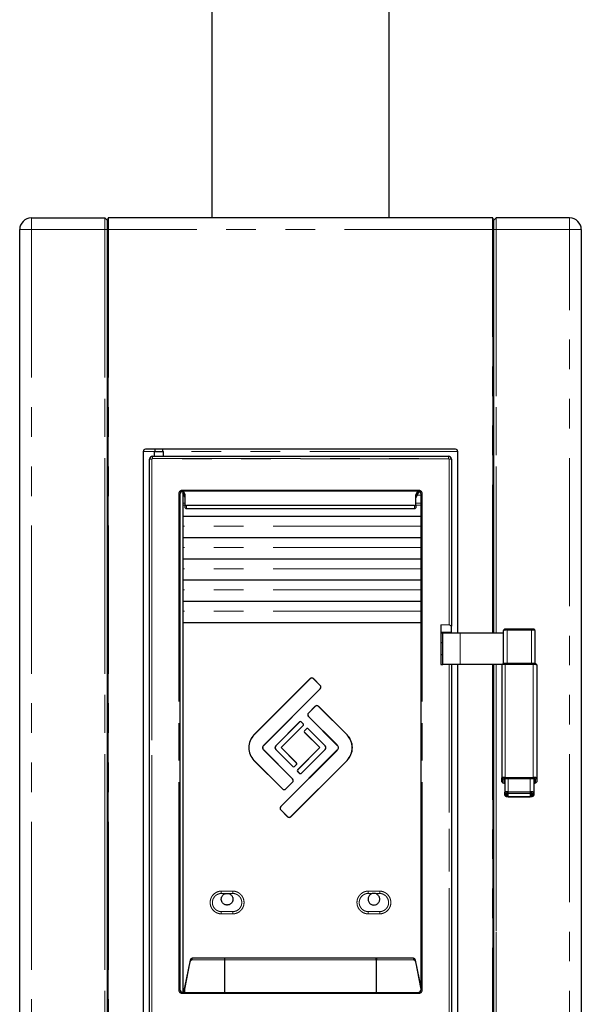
# Model space of a CAD drawing. Header units: millimetres. Extents: x 108 to 359, y 103 to 231.
# Tile 3 of 9: x 176 to 200, y 125 to 167. Entities that reach past the tile are written whole.
import ezdxf

# ---------------------------------------------------------------- set-up
doc = ezdxf.new("R2010")
doc.units = ezdxf.units.MM
doc.linetypes.add('PHANTOM', pattern=[12.7, 6.35, -1.27, 1.27, -1.27, 1.27, -1.27])

msp = doc.modelspace()

# ---------------------------------------------------------------- linework, layer by layer
at = {"color": 7, "linetype": 'Continuous', "lineweight": 25}
for p, q in [((184.585, 231.376), (184.585, 158.826)), ((192.185, 158.826), (192.185, 231.376)), ((176.835, 158.826), (179.983, 158.826)), ((179.986, 158.825), (180.085, 158.726)), ((180.135, 158.326), (180.135, 158.821)), ((196.63, 158.826), (180.14, 158.826)), ((196.635, 158.821), (196.635, 158.326)), ((196.783, 158.825), (196.685, 158.726)), ((199.935, 158.826), (196.787, 158.826)), ((180.085, 158.726), (180.085, 158.326)), ((196.685, 158.326), (196.685, 158.726)), ((176.335, 104.076), (176.335, 158.326)), ((180.135, 158.376), (180.085, 158.376)), ((180.085, 158.326), (180.085, 104.076)), ((180.135, 121.161), (180.135, 158.326)), ((196.635, 158.376), (196.685, 158.376)), ((196.635, 158.326), (196.635, 141.026)), ((196.685, 141.026), (196.685, 158.326)), ((200.435, 158.326), (200.435, 104.076)), ((181.635, 148.801), (181.635, 123.401)), ((195.035, 148.901), (181.735, 148.901)), ((182.122, 148.801), (182.11, 148.789)), ((182.11, 148.789), (182.11, 148.601)), ((182.31, 148.789), (182.11, 148.789)), ((182.122, 148.801), (182.31, 148.801)), ((182.14, 148.901), (182.14, 148.801)), ((182.31, 148.801), (182.497, 148.801)), ((182.51, 148.789), (182.31, 148.789)), ((182.48, 148.801), (182.48, 148.901)), ((182.51, 148.789), (182.497, 148.801)), ((182.51, 148.601), (182.51, 148.789)), ((195.135, 141.026), (195.135, 148.801)), ((181.91, 123.726), (181.91, 148.476)), ((182.035, 148.601), (194.735, 148.601)), ((194.86, 148.476), (194.86, 141.314)), ((193.435, 147.101), (183.335, 147.101)), ((183.335, 147.101), (183.335, 125.601)), ((183.442, 146.815), (183.335, 147.04)), ((183.442, 146.943), (183.367, 147.101)), ((193.403, 147.101), (193.328, 146.943)), ((193.463, 147.098), (193.328, 146.815)), ((183.21, 146.976), (183.21, 125.726)), ((183.442, 146.522), (183.442, 146.943)), ((193.328, 146.522), (193.328, 146.943)), ((193.56, 125.726), (193.56, 146.976)), ((183.442, 146.394), (183.442, 146.522)), ((193.278, 146.484), (183.492, 146.484)), ((183.492, 146.355), (193.278, 146.355)), ((193.328, 146.522), (193.328, 146.394)), ((183.335, 146.027), (193.56, 146.027)), ((183.335, 145.117), (193.56, 145.117)), ((183.335, 144.207), (193.56, 144.207)), ((183.335, 143.296), (193.56, 143.296)), ((183.335, 142.386), (193.56, 142.386)), ((183.335, 141.476), (193.56, 141.476)), ((194.409, 141.371), (194.405, 141.376)), ((194.41, 141.37), (194.41, 139.676)), ((194.761, 141.372), (194.758, 141.376)), ((194.858, 141.316), (194.762, 141.371)), ((194.86, 141.06), (194.86, 141.314)), ((197.097, 139.71), (197.097, 141.128)), ((198.297, 141.192), (197.247, 141.192)), ((198.447, 141.128), (198.447, 139.71)), ((194.41, 141.026), (194.487, 141.026)), ((194.482, 141.021), (194.482, 139.681)), ((194.487, 141.026), (195.232, 141.026)), ((194.86, 141.026), (194.86, 141.06)), ((195.232, 141.026), (197.092, 141.026)), ((194.482, 140.601), (194.41, 140.601)), ((194.41, 140.101), (194.482, 140.101)), ((194.41, 139.676), (194.405, 139.671)), ((194.41, 139.676), (194.487, 139.676)), ((195.232, 139.676), (194.487, 139.676)), ((194.758, 139.671), (194.761, 139.675)), ((194.86, 139.676), (194.86, 123.726)), ((195.135, 123.401), (195.135, 139.676)), ((197.045, 139.676), (195.232, 139.676)), ((196.635, 139.676), (196.635, 121.161)), ((196.685, 104.076), (196.685, 139.676)), ((197.022, 139.651), (197.022, 134.802)), ((197.072, 139.703), (197.025, 139.657)), ((198.372, 139.716), (197.172, 139.716)), ((197.172, 139.715), (197.172, 139.716)), ((198.372, 139.715), (198.372, 139.716)), ((198.519, 139.657), (198.473, 139.703)), ((198.522, 139.651), (198.522, 134.802)), ((188.802, 139.063), (186.388, 136.649)), ((188.804, 139.06), (186.391, 136.646)), ((189.233, 138.769), (188.941, 139.06)), ((189.235, 138.771), (188.943, 139.063)), ((186.819, 136.218), (189.233, 138.632)), ((186.821, 136.216), (189.235, 138.63)), ((189.016, 137.875), (188.725, 137.583)), ((189.019, 137.872), (188.727, 137.581)), ((190.381, 136.646), (189.155, 137.872)), ((190.384, 136.649), (189.158, 137.875)), ((188.725, 137.442), (189.951, 136.216)), ((188.727, 137.444), (189.953, 136.218)), ((188.348, 137.206), (187.322, 136.18)), ((188.35, 137.204), (187.324, 136.177)), ((187.55, 136.102), (188.501, 137.053)), ((187.555, 136.102), (188.503, 137.051)), ((188.501, 137.119), (188.416, 137.204)), ((188.503, 137.121), (188.418, 137.206)), ((188.639, 136.915), (188.554, 136.83)), ((188.642, 136.912), (188.557, 136.827)), ((189.442, 136.177), (188.707, 136.912)), ((189.444, 136.18), (188.71, 136.915)), ((188.554, 136.759), (189.211, 136.102)), ((188.557, 136.762), (189.216, 136.102)), ((187.322, 136.024), (188.056, 135.289)), ((187.324, 136.027), (188.059, 135.291)), ((188.209, 135.442), (187.55, 136.102)), ((187.55, 136.102), (187.555, 136.102)), ((188.212, 135.445), (187.555, 136.102)), ((189.211, 136.102), (188.263, 135.153)), ((189.216, 136.102), (188.265, 135.151)), ((188.416, 135), (189.442, 136.026)), ((188.418, 134.998), (189.444, 136.024)), ((189.216, 136.102), (189.211, 136.102)), ((188.045, 134.759), (186.819, 135.985)), ((188.047, 134.762), (186.821, 135.988)), ((189.95, 135.988), (187.536, 133.574)), ((189.953, 135.985), (187.539, 133.571)), ((186.388, 135.555), (187.614, 134.329)), ((186.391, 135.557), (187.616, 134.331)), ((187.967, 133.143), (190.381, 135.557)), ((187.969, 133.141), (190.383, 135.555)), ((188.124, 135.291), (188.209, 135.376)), ((188.127, 135.289), (188.212, 135.374)), ((188.263, 135.082), (188.348, 134.998)), ((188.265, 135.085), (188.35, 135)), ((197.022, 134.635), (197.022, 134.802)), ((197.122, 134.751), (197.122, 134.584)), ((197.147, 134.757), (197.147, 134.191)), ((198.372, 134.758), (197.172, 134.758)), ((198.397, 134.757), (198.397, 134.191)), ((198.422, 134.584), (198.422, 134.751)), ((198.522, 134.802), (198.522, 134.635)), ((187.753, 134.331), (188.045, 134.623)), ((187.755, 134.329), (188.047, 134.621)), ((197.024, 134.632), (197.025, 134.629)), ((197.025, 134.629), (197.072, 134.583)), ((197.072, 134.583), (197.071, 134.585)), ((198.473, 134.583), (198.519, 134.629)), ((198.474, 134.585), (198.473, 134.583)), ((198.519, 134.629), (198.521, 134.632)), ((197.147, 134.059), (197.147, 134.191)), ((197.149, 134.055), (197.15, 134.052)), ((197.15, 134.052), (197.197, 134.007)), ((197.197, 134.007), (197.196, 134.009)), ((197.247, 134.144), (197.247, 134.012)), ((197.297, 134.147), (198.247, 134.147)), ((197.297, 134.147), (197.297, 134.147)), ((197.297, 133.993), (198.247, 133.993)), ((198.247, 134.147), (198.247, 134.147)), ((198.297, 134.012), (198.297, 134.144)), ((198.348, 134.007), (198.394, 134.052)), ((198.349, 134.009), (198.348, 134.007)), ((198.394, 134.052), (198.396, 134.055)), ((198.397, 134.191), (198.397, 134.059)), ((187.536, 133.432), (187.828, 133.141)), ((187.539, 133.435), (187.831, 133.143)), ((183.645, 126.99), (183.412, 125.807)), ((183.645, 126.99), (183.645, 126.99)), ((185.125, 127.067), (183.743, 127.067)), ((183.743, 127.067), (183.743, 127.067)), ((185.125, 127.067), (185.125, 127.002)), ((185.125, 127.002), (185.125, 125.601)), ((191.635, 127.067), (185.135, 127.067)), ((185.135, 127.002), (185.135, 127.067)), ((185.135, 125.601), (185.135, 127.002)), ((191.635, 127.002), (191.635, 127.067)), ((191.635, 127.002), (191.635, 125.601)), ((193.227, 127.067), (191.645, 127.067)), ((191.645, 127.067), (191.645, 127.002)), ((191.645, 125.601), (191.645, 127.002)), ((193.227, 127.067), (193.227, 127.067)), ((193.558, 125.807), (193.325, 126.99)), ((193.325, 126.99), (193.325, 126.99)), ((183.335, 125.601), (193.435, 125.601)), ((183.41, 125.724), (183.41, 125.789)), ((183.41, 125.601), (183.41, 125.724)), ((183.411, 125.806), (183.412, 125.807)), ((193.558, 125.807), (193.558, 125.806))]:
    msp.add_line(p, q, dxfattribs=at)
at = {"color": 8, "linetype": 'PHANTOM', "lineweight": 18}
for p, q in [((176.835, 158.826), (176.835, 158.326)), ((179.983, 158.326), (179.983, 158.826)), ((179.986, 158.825), (179.986, 158.326)), ((180.14, 158.826), (180.14, 158.326)), ((196.63, 158.326), (196.63, 158.826)), ((196.783, 158.326), (196.783, 158.825)), ((196.787, 158.826), (196.787, 158.326)), ((199.935, 158.326), (199.935, 158.826)), ((176.335, 158.326), (176.835, 158.326)), ((176.835, 158.326), (179.983, 158.326)), ((176.835, 158.326), (176.835, 104.076)), ((179.983, 158.326), (179.986, 158.326)), ((179.983, 104.076), (179.983, 158.326)), ((179.986, 158.326), (179.986, 104.076)), ((179.986, 158.326), (180.085, 158.326)), ((180.135, 158.226), (180.085, 158.226)), ((180.14, 158.326), (180.135, 158.326)), ((180.14, 158.326), (180.14, 121.166)), ((196.63, 158.326), (180.14, 158.326)), ((196.635, 158.326), (196.63, 158.326)), ((196.63, 141.026), (196.63, 158.326)), ((196.635, 158.226), (196.685, 158.226)), ((196.783, 158.326), (196.685, 158.326)), ((196.783, 158.326), (196.787, 158.326)), ((196.783, 141.026), (196.783, 158.326)), ((199.935, 158.326), (196.787, 158.326)), ((196.787, 158.326), (196.787, 141.026)), ((199.935, 158.326), (200.435, 158.326)), ((199.935, 104.076), (199.935, 158.326)), ((182.122, 148.801), (181.635, 148.801)), ((195.135, 148.801), (182.497, 148.801)), ((181.911, 148.476), (181.91, 148.476)), ((181.911, 148.476), (181.911, 123.726)), ((182.008, 148.476), (181.911, 148.476)), ((182.012, 148.476), (182.008, 148.476)), ((182.008, 123.726), (182.008, 148.476)), ((182.012, 148.476), (182.012, 123.726)), ((182.035, 148.6), (182.035, 148.601)), ((182.035, 148.503), (182.035, 148.6)), ((194.735, 148.6), (182.035, 148.6)), ((182.035, 148.503), (194.735, 148.503)), ((182.035, 148.503), (182.035, 148.499)), ((194.735, 148.499), (182.035, 148.499)), ((194.735, 148.6), (194.735, 148.601)), ((194.735, 148.503), (194.735, 148.6)), ((194.735, 148.503), (194.735, 148.499)), ((194.758, 141.376), (194.758, 148.476)), ((194.761, 148.476), (194.758, 148.476)), ((194.761, 148.476), (194.761, 141.372)), ((194.761, 148.476), (194.858, 148.476)), ((194.858, 141.316), (194.858, 148.476)), ((194.858, 148.476), (194.86, 148.476)), ((183.335, 147.153), (193.435, 147.153)), ((183.335, 147.15), (183.335, 147.153)), ((193.435, 147.15), (183.335, 147.15)), ((183.335, 147.15), (183.335, 147.101)), ((193.435, 147.15), (193.435, 147.153)), ((193.435, 147.15), (193.435, 147.101)), ((183.158, 125.726), (183.158, 146.976)), ((183.158, 146.976), (183.161, 146.976)), ((183.161, 146.976), (183.161, 125.726)), ((183.161, 146.976), (183.21, 146.976)), ((183.335, 146.939), (183.383, 146.939)), ((183.442, 146.596), (183.335, 146.596)), ((193.56, 146.596), (193.328, 146.596)), ((193.387, 146.939), (193.56, 146.939)), ((193.56, 146.976), (193.608, 146.976)), ((193.608, 146.976), (193.612, 146.976)), ((193.608, 125.726), (193.608, 146.976)), ((193.612, 146.976), (193.612, 125.726)), ((183.442, 146.511), (183.335, 146.511)), ((183.492, 146.484), (183.492, 146.355)), ((193.278, 146.355), (193.278, 146.484)), ((193.56, 146.511), (193.328, 146.511)), ((193.56, 145.601), (183.335, 145.601)), ((193.56, 144.69), (183.335, 144.69)), ((193.56, 143.78), (183.335, 143.78)), ((193.56, 142.869), (183.335, 142.869)), ((193.56, 141.959), (183.335, 141.959)), ((194.405, 139.671), (194.405, 141.376)), ((194.405, 141.376), (194.758, 141.376)), ((194.762, 141.371), (194.409, 141.371)), ((197.247, 141.149), (197.247, 141.192)), ((197.247, 141.149), (197.247, 139.716)), ((198.297, 141.149), (197.247, 141.149)), ((198.297, 141.149), (198.297, 141.192)), ((198.297, 139.716), (198.297, 141.149)), ((194.41, 141.06), (194.86, 141.06)), ((195.232, 141.021), (194.482, 141.021)), ((195.232, 141.026), (195.232, 141.021)), ((195.232, 139.681), (195.232, 141.021)), ((197.092, 141.021), (195.232, 141.021)), ((197.092, 141.026), (197.092, 141.021)), ((197.092, 141.021), (197.097, 141.021)), ((197.092, 139.709), (197.092, 141.021)), ((194.758, 139.671), (194.405, 139.671)), ((194.482, 139.681), (195.232, 139.681)), ((194.758, 123.726), (194.758, 139.671)), ((194.761, 139.675), (194.761, 123.726)), ((194.858, 123.726), (194.858, 139.676)), ((195.232, 139.681), (195.232, 139.676)), ((195.232, 139.681), (197.05, 139.681)), ((196.63, 121.166), (196.63, 139.676)), ((196.783, 104.076), (196.783, 139.676)), ((196.787, 139.676), (196.787, 104.076)), ((197.172, 139.675), (197.172, 139.715)), ((198.372, 139.715), (197.172, 139.715)), ((197.172, 139.675), (198.372, 139.675)), ((197.172, 139.675), (197.172, 139.672)), ((198.372, 139.672), (197.172, 139.672)), ((197.172, 139.672), (197.172, 134.823)), ((198.372, 139.675), (198.372, 139.715)), ((198.372, 139.675), (198.372, 139.672)), ((198.372, 139.672), (198.372, 134.823)), ((188.804, 139.06), (188.802, 139.063)), ((188.941, 139.06), (188.943, 139.063)), ((189.233, 138.769), (189.235, 138.771)), ((189.233, 138.632), (189.235, 138.63)), ((189.019, 137.872), (189.016, 137.875)), ((189.155, 137.872), (189.158, 137.875)), ((188.727, 137.581), (188.725, 137.583)), ((188.727, 137.444), (188.725, 137.442)), ((188.35, 137.204), (188.348, 137.206)), ((188.416, 137.204), (188.418, 137.206)), ((188.501, 137.119), (188.503, 137.121)), ((188.501, 137.053), (188.503, 137.051)), ((188.642, 136.912), (188.639, 136.915)), ((188.707, 136.912), (188.71, 136.915)), ((186.391, 136.646), (186.388, 136.649)), ((188.557, 136.827), (188.554, 136.83)), ((188.557, 136.762), (188.554, 136.759)), ((190.381, 136.646), (190.384, 136.649)), ((186.165, 136.102), (186.162, 136.102)), ((186.77, 136.102), (186.774, 136.102)), ((186.819, 136.218), (186.821, 136.216)), ((187.324, 136.177), (187.322, 136.18)), ((187.324, 136.027), (187.322, 136.024)), ((189.442, 136.177), (189.444, 136.18)), ((189.442, 136.026), (189.444, 136.024)), ((189.953, 136.218), (189.951, 136.216)), ((190.001, 136.102), (189.998, 136.102)), ((190.607, 136.102), (190.61, 136.102)), ((186.819, 135.985), (186.821, 135.988)), ((189.953, 135.985), (189.95, 135.988)), ((186.391, 135.557), (186.388, 135.555)), ((188.059, 135.291), (188.056, 135.289)), ((188.124, 135.291), (188.127, 135.289)), ((188.209, 135.442), (188.212, 135.445)), ((188.209, 135.376), (188.212, 135.374)), ((190.381, 135.557), (190.383, 135.555)), ((188.045, 134.759), (188.047, 134.762)), ((188.265, 135.151), (188.263, 135.153)), ((188.265, 135.085), (188.263, 135.082)), ((188.35, 135), (188.348, 134.998)), ((188.416, 135), (188.418, 134.998)), ((197.071, 134.752), (197.024, 134.799)), ((197.024, 134.799), (197.024, 134.632)), ((197.071, 134.585), (197.071, 134.752)), ((197.074, 134.751), (197.074, 134.584)), ((197.172, 134.82), (197.172, 134.823)), ((197.172, 134.823), (198.372, 134.823)), ((198.372, 134.82), (197.172, 134.82)), ((197.172, 134.766), (197.172, 134.82)), ((197.172, 134.766), (198.372, 134.766)), ((197.172, 134.766), (197.172, 134.765)), ((198.372, 134.765), (197.172, 134.765)), ((197.297, 134.758), (197.297, 134.212)), ((198.247, 134.758), (198.247, 134.212)), ((198.372, 134.82), (198.372, 134.823)), ((198.372, 134.766), (198.372, 134.82)), ((198.372, 134.766), (198.372, 134.765)), ((198.47, 134.584), (198.47, 134.751)), ((198.474, 134.752), (198.521, 134.799)), ((198.474, 134.752), (198.474, 134.585)), ((198.521, 134.632), (198.521, 134.799)), ((187.616, 134.331), (187.614, 134.329)), ((187.753, 134.331), (187.755, 134.329)), ((188.045, 134.623), (188.047, 134.621)), ((197.071, 134.585), (197.024, 134.632)), ((198.474, 134.585), (198.521, 134.632)), ((197.196, 134.141), (197.149, 134.187)), ((197.149, 134.187), (197.149, 134.055)), ((197.196, 134.009), (197.149, 134.055)), ((197.196, 134.009), (197.196, 134.141)), ((197.199, 134.139), (197.199, 134.007)), ((197.242, 134.007), (197.242, 134.139)), ((197.297, 134.208), (197.297, 134.212)), ((197.297, 134.212), (198.247, 134.212)), ((198.247, 134.208), (197.297, 134.208)), ((197.297, 134.155), (197.297, 134.208)), ((197.297, 134.155), (198.247, 134.155)), ((197.297, 134.155), (197.297, 134.153)), ((198.247, 134.153), (197.297, 134.153)), ((197.297, 134.147), (198.247, 134.147)), ((197.297, 134.147), (197.297, 134.005)), ((197.297, 133.999), (197.297, 134.005)), ((197.297, 134.005), (198.247, 134.005)), ((198.247, 133.999), (197.297, 133.999)), ((197.297, 133.994), (198.247, 133.994)), ((197.297, 133.994), (197.297, 133.993)), ((198.247, 134.208), (198.247, 134.212)), ((198.247, 134.208), (198.247, 134.155)), ((198.247, 134.155), (198.247, 134.153)), ((198.247, 134.147), (198.247, 134.005)), ((198.247, 133.999), (198.247, 134.005)), ((198.247, 133.994), (198.247, 133.993)), ((198.302, 134.139), (198.302, 134.007)), ((198.345, 134.007), (198.345, 134.139)), ((198.396, 134.187), (198.349, 134.141)), ((198.349, 134.141), (198.349, 134.009)), ((198.396, 134.055), (198.349, 134.009)), ((198.396, 134.055), (198.396, 134.187)), ((187.539, 133.571), (187.536, 133.574)), ((187.539, 133.435), (187.536, 133.432)), ((187.831, 133.143), (187.828, 133.141)), ((187.967, 133.143), (187.969, 133.141)), ((184.985, 129.849), (184.981, 129.949)), ((185.485, 129.849), (185.488, 129.949)), ((191.285, 129.949), (191.288, 129.849)), ((191.785, 129.949), (191.782, 129.849)), ((184.982, 128.972), (184.985, 129.069)), ((185.488, 128.972), (185.485, 129.069)), ((191.287, 129.069), (191.285, 128.972)), ((191.783, 129.069), (191.785, 128.972)), ((183.645, 126.99), (183.411, 125.806)), ((183.411, 125.741), (183.645, 126.925)), ((183.65, 126.922), (183.416, 125.739)), ((183.645, 126.925), (183.645, 126.99)), ((183.743, 127.067), (183.743, 127.002)), ((185.125, 127.067), (183.743, 127.067)), ((183.743, 127.002), (185.125, 127.002)), ((183.743, 127.002), (183.743, 126.995)), ((185.12, 126.995), (183.743, 126.995)), ((185.12, 125.601), (185.12, 126.995)), ((191.635, 127.067), (185.135, 127.067)), ((185.135, 127.002), (191.635, 127.002)), ((185.14, 126.995), (185.14, 125.601)), ((191.63, 126.995), (185.14, 126.995)), ((191.63, 125.601), (191.63, 126.995)), ((193.227, 127.067), (191.645, 127.067)), ((191.645, 127.002), (193.227, 127.002)), ((193.227, 126.995), (191.65, 126.995)), ((191.65, 126.995), (191.65, 125.601)), ((193.227, 127.002), (193.227, 127.067)), ((193.227, 127.002), (193.227, 126.995)), ((193.553, 125.739), (193.32, 126.922)), ((193.325, 126.99), (193.325, 126.925)), ((193.558, 125.806), (193.325, 126.99)), ((193.325, 126.925), (193.558, 125.741)), ((183.158, 125.726), (183.161, 125.726)), ((183.161, 125.726), (183.21, 125.726)), ((183.335, 125.601), (183.335, 125.553)), ((183.335, 125.549), (183.335, 125.553)), ((183.335, 125.553), (193.435, 125.553)), ((193.435, 125.549), (183.335, 125.549)), ((183.411, 125.806), (183.411, 125.741)), ((183.415, 125.723), (183.415, 125.601)), ((193.435, 125.601), (193.435, 125.553)), ((193.435, 125.549), (193.435, 125.553)), ((193.555, 125.691), (193.555, 125.723)), ((193.558, 125.741), (193.558, 125.806)), ((193.56, 125.726), (193.608, 125.726)), ((193.608, 125.726), (193.612, 125.726))]:
    msp.add_line(p, q, dxfattribs=at)
at = {"color": 8, "linetype": 'PHANTOM', "lineweight": 18, "flags": 128}
msp.add_lwpolyline([(183.415, 125.723), (183.414, 125.723), (183.413, 125.723), (183.412, 125.723), (183.411, 125.723), (183.411, 125.723), (183.41, 125.724), (183.41, 125.724), (183.41, 125.724)], dxfattribs=at)
at = {"color": 7, "linetype": 'Continuous', "lineweight": 25}
for centre, radius, start, end in [((176.835, 158.326), 0.5, 90, 180), ((179.983, 158.821), 0.005, 45, 90), ((180.14, 158.821), 0.005, 90, 180), ((196.63, 158.821), 0.005, 0, 90), ((196.787, 158.821), 0.005, 90, 135), ((199.935, 158.326), 0.5, 0, 90), ((181.735, 148.801), 0.1, 90, 180), ((195.035, 148.801), 0.1, 0, 90), ((182.035, 148.476), 0.125, 90, 180), ((194.735, 148.476), 0.125, 0, 90), ((183.335, 146.976), 0.125, 90, 180), ((193.435, 146.976), 0.125, 0, 90), ((183.487, 146.529), 0.0453, 188.5517, 276.5409), ((183.487, 146.4), 0.0453, 188.5517, 276.5409), ((193.283, 146.529), 0.0453, 263.4591, 351.4483), ((193.283, 146.4), 0.0453, 263.4591, 351.4483), ((194.765, 141.376), 0.005, 225, 240), ((194.487, 141.021), 0.005, 90, 180), ((197.092, 141.031), 0.005, 270, 0), ((194.487, 139.681), 0.005, 180, 270), ((194.765, 139.671), 0.005, 90, 135), ((197.027, 139.651), 0.00493, 134.6516, 179.9509), ((197.136, 139.393), 0.285, 82.6504, 113.1959), ((197.15, 139.479), 0.237, 84.5672, 109.2101), ((198.395, 139.479), 0.237, 70.7899, 95.4328), ((198.409, 139.393), 0.285, 66.8041, 97.3496), ((198.517, 139.651), 0.00493, 0.0491, 45.3484), ((188.873, 138.992), 0.1, 45.0029, 135.0005), ((188.873, 138.992), 0.0965, 45.0029, 135.0005), ((189.164, 138.701), 0.0965, 315.0001, 45.0029), ((189.164, 138.701), 0.1, 315.0001, 45.0029), ((189.087, 137.804), 0.1, 45.0001, 134.9998), ((189.087, 137.804), 0.0965, 45.0001, 134.9998), ((188.795, 137.512), 0.1, 134.9998, 225), ((188.795, 137.512), 0.0965, 134.9998, 225), ((188.383, 137.171), 0.05, 45.0171, 135.0077), ((188.383, 137.171), 0.0465, 45.0171, 135.0077), ((188.468, 137.086), 0.0465, 315.011, 45.0171), ((188.468, 137.086), 0.05, 315.011, 45.0171), ((188.674, 136.879), 0.05, 44.9791, 134.9834), ((188.674, 136.879), 0.0465, 44.9791, 134.9834), ((188.59, 136.794), 0.05, 134.9834, 224.9723), ((188.59, 136.794), 0.0465, 134.9834, 224.9723), ((188.092, 135.324), 0.05, 224.9789, 314.9654), ((188.092, 135.324), 0.0465, 224.9789, 314.9654), ((188.177, 135.409), 0.0465, 314.9654, 44.9806), ((188.177, 135.409), 0.05, 314.9654, 44.9806), ((187.976, 134.691), 0.0965, 315.0065, 45.002), ((187.976, 134.691), 0.1, 315.0065, 45.002), ((188.298, 135.118), 0.05, 135.0137, 225.0001), ((188.298, 135.118), 0.0465, 135.0137, 225.0001), ((188.383, 135.033), 0.05, 225.0001, 315.0102), ((188.383, 135.033), 0.0465, 225.0001, 315.0102), ((197.088, 134.69), 0.13, 87.9994, 120.2901), ((197.027, 134.802), 0.00493, 180.0491, 225.3484), ((197.136, 134.537), 0.285, 82.6504, 113.1959), ((197.165, 134.293), 0.472, 89.1405, 98.2551), ((197.16, 134.663), 0.0958, 82.6504, 113.1959), ((198.409, 134.537), 0.285, 66.8041, 97.3496), ((198.378, 134.268), 0.497, 82.2318, 90.6605), ((198.385, 134.663), 0.0958, 66.8041, 97.3496), ((198.446, 134.666), 0.157, 60.7418, 95.6171), ((198.517, 134.802), 0.00493, 314.6516, 359.9509), ((187.685, 134.4), 0.1, 225, 315.0065), ((187.685, 134.4), 0.0965, 225, 315.0065), ((197.027, 134.635), 0.00493, 180.0491, 225.3484), ((197.145, 134.623), 0.0454, 239.9884, 272.9058), ((198.4, 134.623), 0.0454, 267.0942, 300.0116), ((198.517, 134.635), 0.00493, 314.6516, 359.9509), ((197.213, 134.079), 0.13, 87.9994, 120.2901), ((197.152, 134.191), 0.00493, 180.0491, 225.3484), ((197.152, 134.059), 0.00493, 180.0491, 225.3484), ((197.261, 133.926), 0.285, 82.6504, 113.1959), ((197.29, 133.681), 0.472, 89.1405, 98.2551), ((197.296, 133.827), 0.32, 89.6962, 95.5446), ((198.284, 133.926), 0.285, 66.8041, 97.3496), ((198.253, 133.656), 0.497, 82.2318, 90.6605), ((198.252, 133.893), 0.254, 80.97, 90.9927), ((198.321, 134.054), 0.157, 60.7418, 95.6171), ((198.392, 134.191), 0.00493, 314.6516, 359.9509), ((198.392, 134.059), 0.00493, 314.6516, 359.9509), ((187.607, 133.503), 0.1, 135.0011, 225.0061), ((187.607, 133.503), 0.0965, 135.0011, 225.0061), ((187.899, 133.212), 0.1, 225.0061, 315), ((187.899, 133.212), 0.0965, 225.0061, 315), ((183.741, 126.968), 0.0985, 88.7078, 167.3183), ((183.741, 126.903), 0.0985, 88.7078, 167.3183), ((193.229, 126.968), 0.0985, 12.6817, 91.2922), ((193.229, 126.903), 0.0985, 12.6817, 91.2922), ((183.335, 125.726), 0.125, 180, 270), ((183.498, 125.789), 0.0885, 168.8442, 179.9951), ((183.498, 125.724), 0.0885, 168.8442, 179.9951), ((193.435, 125.726), 0.125, 270, 0), ((193.471, 125.789), 0.0885, 0.0049, 11.1558), ((193.471, 125.724), 0.0885, 0.0049, 11.1558)]:
    msp.add_arc(centre, radius, start, end, dxfattribs=at)
at = {"color": 8, "linetype": 'PHANTOM', "lineweight": 18}
for centre, radius, start, end in [((182.035, 148.476), 0.124, 90, 180), ((182.035, 148.476), 0.0265, 90, 180), ((182.035, 148.476), 0.0229, 90, 180), ((194.735, 148.476), 0.124, 0, 90), ((194.735, 148.476), 0.0265, 0, 90), ((194.735, 148.476), 0.0229, 0, 90), ((183.335, 146.976), 0.177, 90, 180), ((183.335, 146.976), 0.174, 90, 180), ((193.435, 146.976), 0.177, 0, 90), ((193.435, 146.976), 0.174, 0, 90), ((197.211, 140.863), 0.287, 82.6504, 113.1959), ((198.334, 140.863), 0.287, 66.8041, 97.3496), ((197.136, 139.386), 0.287, 82.6504, 113.1959), ((198.409, 139.386), 0.287, 66.8041, 97.3496), ((197.147, 134.574), 0.194, 82.6504, 113.1959), ((197.074, 134.756), 0.00502, 225.3471, 270.0477), ((197.097, 134.726), 0.034, 89.4838, 132.1787), ((197.17, 133.891), 0.933, 89.8424, 94.7554), ((198.374, 133.84), 0.983, 86.7043, 90.0877), ((198.397, 134.574), 0.194, 66.8041, 97.3496), ((198.446, 134.724), 0.0359, 48.2527, 91.7965), ((198.47, 134.756), 0.00502, 269.9523, 314.6529), ((197.074, 134.589), 0.00502, 225.3471, 270.0477), ((197.138, 134.725), 0.155, 245.8857, 273.6298), ((198.414, 134.687), 0.117, 261.8218, 298.6627), ((198.47, 134.589), 0.00502, 269.9523, 314.6529), ((197.272, 133.962), 0.194, 82.6504, 113.1959), ((197.199, 134.144), 0.00502, 225.3471, 270.0477), ((197.199, 134.012), 0.00502, 225.3471, 270.0477), ((197.222, 134.114), 0.034, 89.4838, 132.1787), ((197.273, 134.18), 0.188, 246.8041, 277.3496), ((197.295, 133.279), 0.933, 89.8424, 94.7554), ((197.263, 134.108), 0.0378, 87.5543, 123.2573), ((197.242, 134.144), 0.00501, 269.8796, 328.4473), ((197.242, 134.012), 0.00498, 269.7212, 359.7185), ((197.284, 134.104), 0.105, 246.8041, 277.3496), ((197.285, 134.1), 0.0958, 246.8041, 277.3496), ((198.249, 133.229), 0.983, 86.7043, 90.0877), ((198.272, 133.962), 0.194, 66.8041, 97.3496), ((198.26, 134.1), 0.0958, 262.6504, 293.1959), ((198.271, 134.18), 0.188, 262.6504, 293.1959), ((198.261, 134.104), 0.105, 262.6504, 293.1959), ((198.291, 134.127), 0.0168, 46.7216, 87.4306), ((198.302, 134.144), 0.00498, 180.2815, 270.2788), ((198.302, 134.012), 0.00498, 180.2815, 270.2788), ((198.321, 134.113), 0.0359, 48.2527, 91.7965), ((198.345, 134.144), 0.00502, 269.9523, 314.6529), ((198.345, 134.012), 0.00502, 269.9523, 314.6529), ((183.65, 126.928), 0.00593, 214.5402, 270.344), ((183.741, 126.902), 0.0936, 88.7078, 167.3183), ((193.229, 126.902), 0.0936, 12.6817, 91.2922), ((193.32, 126.928), 0.00593, 269.656, 325.4598), ((183.335, 125.726), 0.177, 180, 270), ((183.335, 125.726), 0.174, 180, 270), ((183.416, 125.745), 0.00593, 214.5402, 270.344), ((183.499, 125.723), 0.0841, 168.8442, 179.9951), ((193.435, 125.726), 0.177, 270, 0), ((193.435, 125.726), 0.174, 270, 0), ((193.553, 125.745), 0.00593, 269.656, 325.4598), ((193.471, 125.723), 0.0841, 0.0049, 11.1558), ((193.556, 125.728), 0.00552, 259.1576, 315.6342)]:
    msp.add_arc(centre, radius, start, end, dxfattribs=at)
at = {"color": 7, "linetype": 'Continuous', "lineweight": 25}
for centre, major_axis, ratio, start_param, end_param in [((194.405, 141.37), (0.005, 0), 0.57735, 0, 0.523599), ((194.855, 141.314), (0.005, 0), 0.57735, 0, 0.785398), ((185.12, 126.997), (0.00492, 0.00492), 0.176327, 4.537856, 6.108652), ((185.12, 127.062), (0.00492, 0.00492), 0.176327, 6.108652, 6.457718), ((185.14, 127.062), (0.00492, -0.00492), 0.176327, 2.96706, 3.316126), ((185.14, 126.997), (0.00492, -0.00492), 0.176327, 3.316126, 4.886922), ((191.63, 126.997), (0.00492, 0.00492), 0.176327, 4.537856, 6.108652), ((191.63, 127.062), (0.00492, 0.00492), 0.176327, 6.108652, 6.457718), ((191.65, 127.062), (0.00492, -0.00492), 0.176327, 2.96706, 3.316126), ((191.65, 126.997), (0.00492, -0.00492), 0.176327, 3.316126, 4.886922)]:
    msp.add_ellipse(centre, major_axis=major_axis, ratio=ratio, start_param=start_param, end_param=end_param, dxfattribs=at)
for points, knots in [([(197.247, 141.192), (197.243, 141.192), (197.23, 141.192), (197.209, 141.191), (197.185, 141.189), (197.164, 141.186), (197.148, 141.183), (197.134, 141.179), (197.123, 141.173), (197.112, 141.164), (197.103, 141.153), (197.098, 141.14), (197.098, 141.131), (197.097, 141.128)], [0, 0, 0, 0, 0.062502, 0.182262, 0.303302, 0.427657, 0.561384, 0.648536, 0.731324, 0.800742, 0.874427, 0.951314, 1, 1, 1, 1]), ([(198.447, 141.128), (198.447, 141.133), (198.446, 141.144), (198.439, 141.157), (198.43, 141.167), (198.421, 141.174), (198.411, 141.179), (198.399, 141.183), (198.384, 141.186), (198.363, 141.189), (198.34, 141.191), (198.317, 141.191), (198.303, 141.192), (198.297, 141.192)], [0, 0, 0, 0, 0.080116, 0.151477, 0.216256, 0.279127, 0.345583, 0.426031, 0.547715, 0.670838, 0.799759, 0.92191, 1, 1, 1, 1]), ([(187.324, 136.177), (187.324, 136.177), (187.324, 136.177), (187.324, 136.177), (187.282, 136.136), (187.282, 136.068), (187.324, 136.027)], [0.999997, 0.999997, 0.999997, 0.999997, 1, 1, 1, 2, 2, 2, 2]), ([(189.442, 136.026), (189.442, 136.026), (189.442, 136.026), (189.442, 136.026), (189.484, 136.068), (189.484, 136.135), (189.442, 136.177)], [4.999996, 4.999996, 4.999996, 4.999996, 5, 5, 5, 6, 6, 6, 6]), ([(189.953, 136.218), (189.953, 136.218), (189.953, 136.218), (189.953, 136.218), (189.984, 136.187), (190.001, 136.146), (190.001, 136.102)], [2.999959, 2.999959, 2.999959, 2.999959, 3, 3, 3, 4, 4, 4, 4]), ([(190.381, 135.557), (190.381, 135.557), (190.381, 135.557), (190.381, 135.557), (190.527, 135.703), (190.607, 135.896), (190.607, 136.102)], [7.999998, 7.999998, 7.999998, 7.999998, 8, 8, 8, 9, 9, 9, 9]), ([(197.094, 134.814), (197.094, 134.814), (197.102, 134.815), (197.12, 134.816), (197.146, 134.817), (197.164, 134.818), (197.172, 134.818)], [0, 0, 0, 0, 0.008748, 0.351695, 0.695668, 1, 1, 1, 1]), ([(198.372, 134.818), (198.377, 134.818), (198.392, 134.818), (198.41, 134.817), (198.423, 134.816), (198.427, 134.816)], [0, 0, 0, 0, 0.264697, 0.769944, 1, 1, 1, 1]), ([(197.219, 134.203), (197.219, 134.203), (197.227, 134.204), (197.245, 134.205), (197.271, 134.206), (197.289, 134.206), (197.297, 134.206)], [0, 0, 0, 0, 0.008748, 0.351695, 0.695668, 1, 1, 1, 1]), ([(197.246, 134.142), (197.246, 134.142), (197.246, 134.142), (197.249, 134.143), (197.254, 134.144), (197.261, 134.145), (197.265, 134.145)], [0, 0, 0, 0, 0.080908, 0.2868793, 0.6178008, 1, 1, 1, 1]), ([(198.247, 134.206), (198.252, 134.206), (198.267, 134.206), (198.285, 134.206), (198.298, 134.205), (198.302, 134.204)], [0, 0, 0, 0, 0.264697, 0.769944, 1, 1, 1, 1]), ([(198.29, 134.144), (198.292, 134.144), (198.296, 134.143), (198.299, 134.142), (198.298, 134.142), (198.298, 134.142)], [0, 0, 0, 0, 0.432999, 0.898648, 1, 1, 1, 1]), ([(185.367, 129.389), (185.381, 129.398), (185.406, 129.417), (185.438, 129.453), (185.462, 129.493), (185.478, 129.536), (185.485, 129.581), (185.485, 129.627), (185.476, 129.672), (185.459, 129.715), (185.434, 129.754), (185.402, 129.789), (185.362, 129.819), (185.314, 129.841), (185.269, 129.85), (185.231, 129.852), (185.194, 129.849), (185.149, 129.838), (185.102, 129.815), (185.063, 129.785), (185.032, 129.75), (185.008, 129.71), (184.992, 129.666), (184.984, 129.621), (184.985, 129.576), (184.994, 129.531), (185.01, 129.488), (185.035, 129.448), (185.068, 129.413), (185.108, 129.384), (185.155, 129.362), (185.2, 129.353), (185.238, 129.351), (185.276, 129.354), (185.32, 129.364), (185.353, 129.38), (185.367, 129.389)], [0, 0, 0, 0, 0.03078, 0.060834, 0.090355, 0.119495, 0.148432, 0.177307, 0.206261, 0.235437, 0.265016, 0.295145, 0.326053, 0.359252, 0.394998, 0.413295, 0.431666, 0.467166, 0.5, 0.53078, 0.560834, 0.590355, 0.619495, 0.648432, 0.677307, 0.706261, 0.735437, 0.765016, 0.795145, 0.826053, 0.859252, 0.894998, 0.913295, 0.931666, 0.967166, 1, 1, 1, 1]), ([(191.402, 129.389), (191.383, 129.401), (191.35, 129.429), (191.313, 129.481), (191.29, 129.54), (191.282, 129.601), (191.29, 129.663), (191.313, 129.722), (191.35, 129.774), (191.383, 129.802), (191.42, 129.825), (191.461, 129.844), (191.535, 129.855), (191.609, 129.844), (191.65, 129.825), (191.686, 129.802), (191.72, 129.774), (191.757, 129.722), (191.78, 129.663), (191.787, 129.601), (191.78, 129.54), (191.757, 129.481), (191.72, 129.429), (191.686, 129.401), (191.65, 129.378), (191.609, 129.359), (191.535, 129.348), (191.461, 129.359), (191.42, 129.378), (191.402, 129.389)], [0, 0, 0, 0, 0.042492, 0.084984, 0.127477, 0.169969, 0.212461, 0.254953, 0.297445, 0.339937, 0.339937, 0.379953, 0.419969, 0.459984, 0.5, 0.5, 0.542492, 0.584984, 0.627477, 0.669969, 0.712461, 0.754953, 0.797445, 0.839937, 0.839937, 0.879953, 0.919969, 0.959984, 1, 1, 1, 1])]:
    msp.add_open_spline(points, degree=3, knots=knots, dxfattribs=at)
for points in [[(186.388, 136.649), (186.242, 136.503), (186.162, 136.308), (186.162, 136.102)], [(186.391, 136.646), (186.245, 136.501), (186.165, 136.308), (186.165, 136.102)], [(190.607, 136.102), (190.607, 136.308), (190.527, 136.501), (190.381, 136.646)], [(190.61, 136.102), (190.61, 136.308), (190.53, 136.503), (190.384, 136.649)], [(186.162, 136.102), (186.162, 135.895), (186.242, 135.701), (186.388, 135.555)], [(186.165, 136.102), (186.165, 135.896), (186.245, 135.703), (186.391, 135.557)], [(186.77, 136.102), (186.77, 136.146), (186.787, 136.187), (186.819, 136.218)], [(186.819, 135.985), (186.787, 136.016), (186.77, 136.058), (186.77, 136.102)], [(186.774, 136.102), (186.774, 136.145), (186.791, 136.185), (186.821, 136.216)], [(186.821, 135.988), (186.791, 136.018), (186.774, 136.059), (186.774, 136.102)], [(187.322, 136.18), (187.279, 136.137), (187.279, 136.067), (187.322, 136.024)], [(189.444, 136.024), (189.487, 136.067), (189.487, 136.137), (189.444, 136.18)], [(189.998, 136.102), (189.998, 136.059), (189.981, 136.018), (189.95, 135.988)], [(189.951, 136.216), (189.981, 136.185), (189.998, 136.145), (189.998, 136.102)], [(190.001, 136.102), (190.001, 136.058), (189.984, 136.016), (189.953, 135.985)], [(190.383, 135.555), (190.53, 135.701), (190.61, 135.895), (190.61, 136.102)]]:
    msp.add_open_spline(points, degree=3, dxfattribs=at)
at = {"color": 8, "linetype": 'PHANTOM', "lineweight": 18}
for points, knots in [([(184.982, 128.972), (184.95, 128.972), (184.919, 128.976), (184.874, 128.987), (184.859, 128.991), (184.829, 129.001), (184.814, 129.006), (184.771, 129.025), (184.743, 129.04), (184.692, 129.076), (184.668, 129.097), (184.624, 129.142), (184.605, 129.166), (184.579, 129.205), (184.571, 129.219), (184.556, 129.247), (184.55, 129.261), (184.532, 129.304), (184.523, 129.334), (184.511, 129.397), (184.508, 129.428), (184.508, 129.475), (184.509, 129.49), (184.512, 129.521), (184.514, 129.537), (184.523, 129.583), (184.532, 129.613), (184.555, 129.671), (184.57, 129.7), (184.604, 129.752), (184.624, 129.776), (184.657, 129.81), (184.668, 129.821), (184.692, 129.842), (184.704, 129.851), (184.743, 129.878), (184.77, 129.894), (184.828, 129.919), (184.858, 129.929), (184.903, 129.94), (184.919, 129.943), (184.95, 129.947), (184.965, 129.948), (184.981, 129.949)], [0, 0, 0, 0, 0.0625, 0.0625, 0.09375, 0.09375, 0.125, 0.125, 0.1875, 0.1875, 0.25, 0.25, 0.3125, 0.3125, 0.34375, 0.34375, 0.375, 0.375, 0.4375, 0.4375, 0.5, 0.5, 0.53125, 0.53125, 0.5625, 0.5625, 0.625, 0.625, 0.6875, 0.6875, 0.75, 0.75, 0.78125, 0.78125, 0.8125, 0.8125, 0.875, 0.875, 0.9375, 0.9375, 0.96875, 0.96875, 1, 1, 1, 1]), ([(184.985, 129.849), (184.959, 129.848), (184.934, 129.845), (184.886, 129.833), (184.862, 129.825), (184.816, 129.805), (184.794, 129.793), (184.763, 129.771), (184.753, 129.764), (184.734, 129.747), (184.725, 129.739), (184.698, 129.712), (184.683, 129.692), (184.655, 129.65), (184.643, 129.628), (184.624, 129.581), (184.617, 129.557), (184.61, 129.52), (184.608, 129.508), (184.605, 129.483), (184.605, 129.47), (184.605, 129.433), (184.607, 129.408), (184.616, 129.358), (184.624, 129.334), (184.638, 129.299), (184.643, 129.288), (184.655, 129.266), (184.661, 129.255), (184.682, 129.223), (184.697, 129.204), (184.732, 129.168), (184.752, 129.151), (184.793, 129.123), (184.815, 129.111), (184.85, 129.096), (184.862, 129.091), (184.886, 129.084), (184.898, 129.08), (184.935, 129.073), (184.959, 129.07), (184.985, 129.069)], [0, 0, 0, 0, 0.0625, 0.0625, 0.125, 0.125, 0.1875, 0.1875, 0.21875, 0.21875, 0.25, 0.25, 0.3125, 0.3125, 0.375, 0.375, 0.4375, 0.4375, 0.46875, 0.46875, 0.5, 0.5, 0.5625, 0.5625, 0.625, 0.625, 0.65625, 0.65625, 0.6875, 0.6875, 0.75, 0.75, 0.8125, 0.8125, 0.875, 0.875, 0.90625, 0.90625, 0.9375, 0.9375, 1, 1, 1, 1]), ([(184.981, 129.949), (184.992, 129.949), (185.002, 129.949), (185.024, 129.949), (185.055, 129.95), (185.087, 129.95), (185.15, 129.951), (185.235, 129.952), (185.319, 129.951), (185.383, 129.95), (185.404, 129.95), (185.436, 129.95), (185.446, 129.949), (185.467, 129.949), (185.478, 129.949), (185.488, 129.949)], [0, 0, 0, 0, 0.0625, 0.0625, 0.125, 0.25, 0.25, 0.5, 0.75, 0.75, 0.875, 0.875, 0.9375, 0.9375, 1, 1, 1, 1]), ([(184.992, 129.849), (184.992, 129.849), (184.992, 129.849), (184.992, 129.849), (184.99, 129.849), (184.987, 129.849), (184.985, 129.849)], [-0.00000006, -0.00000006, -0.00000006, -0.00000006, 0, 0, 0, 0.0001525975, 0.0001525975, 0.0001525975, 0.0001525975]), ([(185.477, 129.849), (185.396, 129.85), (185.316, 129.851), (185.194, 129.851), (185.154, 129.851), (185.093, 129.85), (185.073, 129.85), (185.043, 129.85), (185.028, 129.849), (185.013, 129.849), (185.003, 129.849), (184.997, 129.849), (184.992, 129.849)], [0, 0, 0, 0, 0.5, 0.5, 0.75, 0.75, 0.875, 0.875, 0.9375, 0.96875, 0.96875, 1, 1, 1, 1]), ([(185.485, 129.849), (185.482, 129.849), (185.48, 129.849), (185.477, 129.849), (185.477, 129.849), (185.477, 129.849), (185.477, 129.849)], [0, 0, 0, 0, 0.0001525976, 0.0001525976, 0.0001525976, 0.0001526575, 0.0001526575, 0.0001526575, 0.0001526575]), ([(185.485, 129.069), (185.51, 129.07), (185.535, 129.073), (185.584, 129.083), (185.608, 129.091), (185.655, 129.111), (185.676, 129.123), (185.707, 129.144), (185.717, 129.152), (185.737, 129.168), (185.746, 129.177), (185.772, 129.204), (185.788, 129.223), (185.816, 129.265), (185.827, 129.288), (185.846, 129.334), (185.853, 129.358), (185.86, 129.395), (185.862, 129.408), (185.865, 129.433), (185.865, 129.445), (185.865, 129.483), (185.862, 129.508), (185.853, 129.558), (185.845, 129.582), (185.831, 129.616), (185.826, 129.628), (185.814, 129.65), (185.808, 129.661), (185.787, 129.692), (185.771, 129.712), (185.736, 129.748), (185.717, 129.764), (185.676, 129.793), (185.654, 129.805), (185.619, 129.82), (185.607, 129.825), (185.584, 129.833), (185.572, 129.836), (185.535, 129.845), (185.51, 129.848), (185.485, 129.849)], [0, 0, 0, 0, 0.0625, 0.0625, 0.125, 0.125, 0.1875, 0.1875, 0.21875, 0.21875, 0.25, 0.25, 0.3125, 0.3125, 0.375, 0.375, 0.4375, 0.4375, 0.46875, 0.46875, 0.5, 0.5, 0.5625, 0.5625, 0.625, 0.625, 0.65625, 0.65625, 0.6875, 0.6875, 0.75, 0.75, 0.8125, 0.8125, 0.875, 0.875, 0.90625, 0.90625, 0.9375, 0.9375, 1, 1, 1, 1]), ([(185.488, 129.949), (185.52, 129.948), (185.551, 129.943), (185.597, 129.933), (185.612, 129.929), (185.642, 129.919), (185.656, 129.913), (185.699, 129.894), (185.727, 129.878), (185.778, 129.842), (185.802, 129.822), (185.846, 129.777), (185.865, 129.752), (185.891, 129.713), (185.899, 129.699), (185.913, 129.671), (185.92, 129.657), (185.938, 129.614), (185.946, 129.584), (185.959, 129.522), (185.962, 129.49), (185.962, 129.444), (185.961, 129.428), (185.958, 129.397), (185.956, 129.381), (185.947, 129.335), (185.938, 129.305), (185.914, 129.247), (185.9, 129.219), (185.865, 129.166), (185.846, 129.142), (185.813, 129.108), (185.801, 129.097), (185.777, 129.077), (185.765, 129.067), (185.726, 129.041), (185.699, 129.025), (185.641, 129), (185.611, 128.99), (185.566, 128.98), (185.55, 128.977), (185.519, 128.973), (185.503, 128.972), (185.488, 128.972)], [0, 0, 0, 0, 0.0625, 0.0625, 0.09375, 0.09375, 0.125, 0.125, 0.1875, 0.1875, 0.25, 0.25, 0.3125, 0.3125, 0.34375, 0.34375, 0.375, 0.375, 0.4375, 0.4375, 0.5, 0.5, 0.53125, 0.53125, 0.5625, 0.5625, 0.625, 0.625, 0.6875, 0.6875, 0.75, 0.75, 0.78125, 0.78125, 0.8125, 0.8125, 0.875, 0.875, 0.9375, 0.9375, 0.96875, 0.96875, 1, 1, 1, 1]), ([(191.285, 128.972), (191.269, 128.972), (191.253, 128.973), (191.222, 128.977), (191.206, 128.979), (191.16, 128.99), (191.13, 128.999), (191.072, 129.024), (191.045, 129.04), (191.006, 129.066), (190.993, 129.076), (190.969, 129.096), (190.958, 129.107), (190.924, 129.141), (190.905, 129.165), (190.87, 129.218), (190.856, 129.246), (190.832, 129.305), (190.823, 129.335), (190.814, 129.381), (190.812, 129.397), (190.809, 129.428), (190.808, 129.444), (190.808, 129.491), (190.811, 129.522), (190.823, 129.585), (190.832, 129.615), (190.85, 129.658), (190.857, 129.672), (190.872, 129.7), (190.88, 129.714), (190.906, 129.754), (190.925, 129.778), (190.969, 129.823), (190.994, 129.844), (191.045, 129.88), (191.073, 129.895), (191.116, 129.914), (191.131, 129.92), (191.161, 129.929), (191.176, 129.934), (191.222, 129.944), (191.253, 129.948), (191.285, 129.949)], [0, 0, 0, 0, 0.03125, 0.03125, 0.0625, 0.0625, 0.125, 0.125, 0.1875, 0.1875, 0.21875, 0.21875, 0.25, 0.25, 0.3125, 0.3125, 0.375, 0.375, 0.4375, 0.4375, 0.46875, 0.46875, 0.5, 0.5, 0.5625, 0.5625, 0.625, 0.625, 0.65625, 0.65625, 0.6875, 0.6875, 0.75, 0.75, 0.8125, 0.8125, 0.875, 0.875, 0.90625, 0.90625, 0.9375, 0.9375, 1, 1, 1, 1]), ([(191.288, 129.849), (191.262, 129.848), (191.237, 129.845), (191.201, 129.837), (191.188, 129.833), (191.164, 129.826), (191.152, 129.821), (191.118, 129.806), (191.096, 129.794), (191.054, 129.765), (191.035, 129.749), (190.999, 129.713), (190.984, 129.693), (190.963, 129.662), (190.956, 129.651), (190.944, 129.629), (190.939, 129.617), (190.925, 129.582), (190.917, 129.558), (190.907, 129.508), (190.905, 129.483), (190.905, 129.446), (190.905, 129.433), (190.907, 129.408), (190.909, 129.395), (190.916, 129.358), (190.924, 129.334), (190.942, 129.287), (190.954, 129.265), (190.982, 129.223), (190.998, 129.203), (191.024, 129.176), (191.034, 129.167), (191.053, 129.151), (191.063, 129.144), (191.094, 129.122), (191.116, 129.11), (191.163, 129.09), (191.187, 129.083), (191.236, 129.072), (191.262, 129.069), (191.287, 129.069)], [0, 0, 0, 0, 0.0625, 0.0625, 0.09375, 0.09375, 0.125, 0.125, 0.1875, 0.1875, 0.25, 0.25, 0.3125, 0.3125, 0.34375, 0.34375, 0.375, 0.375, 0.4375, 0.4375, 0.5, 0.5, 0.53125, 0.53125, 0.5625, 0.5625, 0.625, 0.625, 0.6875, 0.6875, 0.75, 0.75, 0.78125, 0.78125, 0.8125, 0.8125, 0.875, 0.875, 0.9375, 0.9375, 1, 1, 1, 1]), ([(191.285, 129.949), (191.295, 129.949), (191.306, 129.949), (191.326, 129.949), (191.358, 129.95), (191.389, 129.95), (191.451, 129.951), (191.535, 129.952), (191.618, 129.951), (191.681, 129.95), (191.701, 129.95), (191.733, 129.95), (191.743, 129.949), (191.764, 129.949), (191.774, 129.949), (191.785, 129.949)], [0, 0, 0, 0, 0.0625, 0.0625, 0.125, 0.25, 0.25, 0.5, 0.75, 0.75, 0.875, 0.875, 0.9375, 0.9375, 1, 1, 1, 1]), ([(191.292, 129.849), (191.292, 129.849), (191.292, 129.849), (191.292, 129.849), (191.291, 129.849), (191.289, 129.849), (191.288, 129.849)], [-0.00000005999, -0.00000005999, -0.00000005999, -0.00000005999, 0, 0, 0, 0.00009571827, 0.00009571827, 0.00009571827, 0.00009571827]), ([(191.777, 129.849), (191.772, 129.849), (191.767, 129.849), (191.757, 129.849), (191.742, 129.849), (191.707, 129.85), (191.676, 129.85), (191.616, 129.851), (191.575, 129.851), (191.454, 129.851), (191.373, 129.85), (191.292, 129.849)], [0, 0, 0, 0, 0.03125, 0.03125, 0.0625, 0.125, 0.25, 0.25, 0.5, 0.5, 1, 1, 1, 1]), ([(191.782, 129.849), (191.78, 129.849), (191.779, 129.849), (191.777, 129.849), (191.777, 129.849), (191.777, 129.849), (191.777, 129.849)], [0, 0, 0, 0, 0.00009571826, 0.00009571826, 0.00009571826, 0.00009577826, 0.00009577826, 0.00009577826, 0.00009577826]), ([(191.783, 129.069), (191.808, 129.069), (191.833, 129.072), (191.87, 129.08), (191.882, 129.083), (191.906, 129.091), (191.918, 129.095), (191.953, 129.11), (191.975, 129.122), (192.017, 129.151), (192.036, 129.167), (192.072, 129.203), (192.087, 129.222), (192.108, 129.254), (192.115, 129.265), (192.127, 129.287), (192.132, 129.299), (192.146, 129.334), (192.153, 129.358), (192.163, 129.408), (192.165, 129.433), (192.165, 129.471), (192.164, 129.483), (192.162, 129.508), (192.16, 129.521), (192.152, 129.558), (192.145, 129.582), (192.126, 129.629), (192.114, 129.651), (192.086, 129.693), (192.07, 129.713), (192.044, 129.74), (192.034, 129.748), (192.015, 129.765), (192.005, 129.772), (191.974, 129.794), (191.952, 129.806), (191.906, 129.826), (191.882, 129.834), (191.833, 129.845), (191.807, 129.848), (191.782, 129.849)], [0, 0, 0, 0, 0.0625, 0.0625, 0.09375, 0.09375, 0.125, 0.125, 0.1875, 0.1875, 0.25, 0.25, 0.3125, 0.3125, 0.34375, 0.34375, 0.375, 0.375, 0.4375, 0.4375, 0.5, 0.5, 0.53125, 0.53125, 0.5625, 0.5625, 0.625, 0.625, 0.6875, 0.6875, 0.75, 0.75, 0.78125, 0.78125, 0.8125, 0.8125, 0.875, 0.875, 0.9375, 0.9375, 1, 1, 1, 1]), ([(191.785, 129.949), (191.801, 129.948), (191.817, 129.947), (191.848, 129.943), (191.863, 129.94), (191.909, 129.93), (191.939, 129.92), (191.997, 129.895), (192.025, 129.879), (192.063, 129.853), (192.076, 129.843), (192.1, 129.823), (192.112, 129.812), (192.145, 129.778), (192.164, 129.753), (192.199, 129.701), (192.214, 129.673), (192.237, 129.614), (192.246, 129.584), (192.255, 129.538), (192.258, 129.522), (192.261, 129.491), (192.262, 129.475), (192.262, 129.428), (192.259, 129.397), (192.247, 129.334), (192.238, 129.304), (192.22, 129.261), (192.213, 129.246), (192.199, 129.218), (192.191, 129.205), (192.165, 129.165), (192.145, 129.141), (192.101, 129.096), (192.076, 129.075), (192.025, 129.04), (191.997, 129.024), (191.954, 129.005), (191.939, 129), (191.909, 128.99), (191.894, 128.986), (191.848, 128.976), (191.817, 128.972), (191.785, 128.972)], [0, 0, 0, 0, 0.03125, 0.03125, 0.0625, 0.0625, 0.125, 0.125, 0.1875, 0.1875, 0.21875, 0.21875, 0.25, 0.25, 0.3125, 0.3125, 0.375, 0.375, 0.4375, 0.4375, 0.46875, 0.46875, 0.5, 0.5, 0.5625, 0.5625, 0.625, 0.625, 0.65625, 0.65625, 0.6875, 0.6875, 0.75, 0.75, 0.8125, 0.8125, 0.875, 0.875, 0.90625, 0.90625, 0.9375, 0.9375, 1, 1, 1, 1]), ([(185.488, 128.972), (185.477, 128.971), (185.467, 128.971), (185.445, 128.971), (185.414, 128.971), (185.382, 128.97), (185.319, 128.97), (185.235, 128.969), (185.151, 128.97), (185.087, 128.97), (185.066, 128.97), (185.035, 128.971), (185.024, 128.971), (185.003, 128.971), (184.993, 128.971), (184.982, 128.972)], [0, 0, 0, 0, 0.0625, 0.0625, 0.125, 0.25, 0.25, 0.5, 0.75, 0.75, 0.875, 0.875, 0.9375, 0.9375, 1, 1, 1, 1]), ([(184.985, 129.069), (184.987, 129.069), (184.989, 129.069), (184.991, 129.069), (184.991, 129.069), (184.991, 129.069), (184.991, 129.069)], [0, 0, 0, 0, 0.0001221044, 0.0001221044, 0.0001221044, 0.0001221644, 0.0001221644, 0.0001221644, 0.0001221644]), ([(184.991, 129.069), (185.072, 129.068), (185.154, 129.067), (185.316, 129.067), (185.397, 129.068), (185.479, 129.069)], [0, 0, 0, 0, 0.5, 0.5, 1, 1, 1, 1]), ([(185.479, 129.069), (185.479, 129.069), (185.479, 129.069), (185.479, 129.069), (185.481, 129.069), (185.483, 129.069), (185.485, 129.069)], [-0.00000006, -0.00000006, -0.00000006, -0.00000006, 0, 0, 0, 0.0001221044, 0.0001221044, 0.0001221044, 0.0001221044]), ([(191.785, 128.972), (191.774, 128.971), (191.764, 128.971), (191.743, 128.971), (191.712, 128.971), (191.681, 128.97), (191.618, 128.97), (191.535, 128.969), (191.451, 128.97), (191.389, 128.97), (191.368, 128.97), (191.337, 128.971), (191.326, 128.971), (191.306, 128.971), (191.295, 128.971), (191.285, 128.972)], [0, 0, 0, 0, 0.0625, 0.0625, 0.125, 0.25, 0.25, 0.5, 0.75, 0.75, 0.875, 0.875, 0.9375, 0.9375, 1, 1, 1, 1]), ([(191.287, 129.069), (191.288, 129.069), (191.29, 129.069), (191.291, 129.069), (191.291, 129.069), (191.291, 129.069), (191.291, 129.069)], [0, 0, 0, 0, 0.00007772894, 0.00007772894, 0.00007772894, 0.00007778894, 0.00007778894, 0.00007778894, 0.00007778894]), ([(191.291, 129.069), (191.296, 129.069), (191.301, 129.069), (191.311, 129.069), (191.326, 129.069), (191.362, 129.068), (191.393, 129.068), (191.454, 129.068), (191.494, 129.067), (191.616, 129.067), (191.697, 129.068), (191.779, 129.069)], [0, 0, 0, 0, 0.03125, 0.03125, 0.0625, 0.125, 0.25, 0.25, 0.5, 0.5, 1, 1, 1, 1]), ([(191.779, 129.069), (191.779, 129.069), (191.779, 129.069), (191.779, 129.069), (191.78, 129.069), (191.781, 129.069), (191.783, 129.069)], [-0.00000005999, -0.00000005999, -0.00000005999, -0.00000005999, 0, 0, 0, 0.00007772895, 0.00007772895, 0.00007772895, 0.00007772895])]:
    msp.add_open_spline(points, degree=3, knots=knots, dxfattribs=at)

doc.saveas('drawing.dxf')
